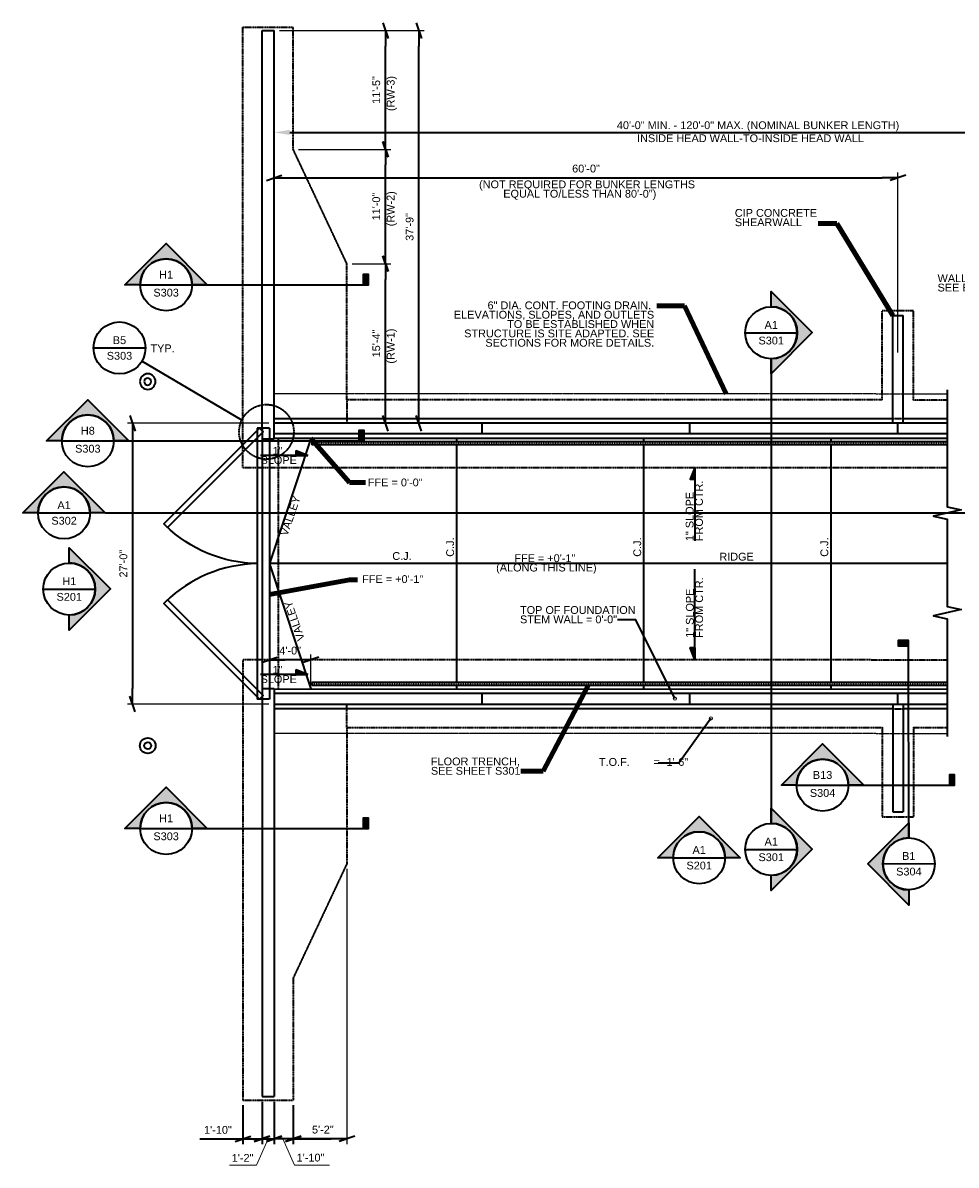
# Model space of a CAD drawing. Header units: inches. Extents: x -829 to 2226, y 10 to 4755.
# Tile 51 of 54: x -829 to 248, y 3437 to 4755. Entities that reach past the tile are written whole.
import ezdxf
from ezdxf.enums import TextEntityAlignment as Align

# ---------------------------------------------------------------- set-up
doc = ezdxf.new("R2010")
doc.units = ezdxf.units.IN
doc.header["$LTSCALE"] = 0.5
doc.header["$MEASUREMENT"] = 0
doc.linetypes.add('DGN Style 3', pattern=[0.621993, 0.444281, -0.177712])
doc.linetypes.add('DGN Style 7', pattern=[0.837506, 0.376878, -0.167501, 0.125626, -0.167501])
for name, color, linetype, lineweight in [('G-ANNO-DIM', 7, 'Continuous', 0), ('G-ANNO-DIMS', 7, 'Continuous', 35), ('G-ANNO-PATT', 7, 'Continuous', 18), ('G-ANNO-TEXT', 7, 'Continuous', 35), ('S-FNDN-FTNG', 7, 'Continuous', 35), ('S-FNDN-PEDS', 7, 'Continuous', 35), ('S-JNTS-CTLJ', 7, 'Continuous', 25), ('S-SLAB-EDGE', 7, 'Continuous', 35), ('S-WALL-LOAD', 7, 'Continuous', 35)]:
    doc.layers.add(name, color=color, linetype=linetype, lineweight=lineweight)
doc.styles.add('AEC 1 8_1 0 Scale', font='arial.ttf', dxfattribs={"height": 9})
doc.styles.add('Arial', font='arial.ttf')
doc.dimstyles.new("1 8 1'-0", dxfattribs={"dimtxt": 9, "dimasz": 18, "dimexe": 6, "dimexo": 6, "dimgap": 6, "dimtad": 1, "dimdec": 0, "dimzin": 11, "dimdsep": 46, "dimlunit": 3, "dimtxsty": 'AEC 1 8_1 0 Scale', "dimblk": '_Oblique_0.3', "dimcen": 0.09, "dimclrd": 256, "dimadec": 4, "dimazin": 3, "dimtfac": 1, "dimtdec": 0, "dimtofl": 0, "dimtmove": 0, "dimatfit": 3, "dimfxl": 1, "dimfrac": 2, "dimtolj": 1, "dimtzin": 11, "dimlwd": -1, "dimarcsym": 0})

# ---------------------------------------------------------------- blocks, each defined once
blk = doc.blocks.new('_Oblique_0.3')
at = {"color": 0, "linetype": 'ByBlock', "lineweight": -2}
for p, q in [((0, 0), (-1, 0)), ((0.5, 0.167), (-0.5, -0.167))]:
    blk.add_line(p, q, dxfattribs=at)
blk = doc.blocks.new('*D534')
at = {"layer": 'Defpoints', "color": 0, "transparency": 16777216}
for p in [(-539.3, 4292.6), (-702.7, 3968.6), (-539.3, 3968.6)]:
    blk.add_point(p, dxfattribs=at)
at = {"layer": 'G-ANNO-DIMS', "color": 0, "lineweight": -2, "transparency": 16777216}
for p, q in [((-545.3, 4292.6), (-708.7, 4292.6)), ((-545.3, 3968.6), (-708.7, 3968.6))]:
    blk.add_line(p, q, dxfattribs=at)
at = {"layer": 'G-ANNO-DIMS', "transparency": 16777216}
blk.add_line((-702.7, 4274.6), (-702.7, 3986.6), dxfattribs=at)
at = {"layer": 'G-ANNO-DIMS', "transparency": 16777216, "xscale": 18, "yscale": 18, "zscale": 18}
for p, rotation in [((-702.7, 4292.6), 90), ((-702.7, 3968.6), 270)]:
    blk.add_blockref('_Oblique_0.3', p, dxfattribs=dict(at, rotation=rotation))
at = {"layer": 'G-ANNO-DIMS', "color": 0, "transparency": 16777216, "insert": (-713.3, 4130.6), "char_height": 9, "attachment_point": 5, "rotation": 90, "style": 'AEC 1 8_1 0 Scale'}
blk.add_mtext('\\A1;27\'-0"', dxfattribs=at)
blk = doc.blocks.new('*D526')
at = {"layer": 'Defpoints', "color": 0, "transparency": 16777216}
for p in [(180.7, 4575.8), (-539.3, 4374.1), (180.7, 4368.1)]:
    blk.add_point(p, dxfattribs=at)
at = {"layer": 'G-ANNO-DIMS', "color": 0, "lineweight": -2, "transparency": 16777216}
for p, q in [((-539.3, 4380.1), (-539.3, 4581.8)), ((180.7, 4374.1), (180.7, 4581.8))]:
    blk.add_line(p, q, dxfattribs=at)
at = {"layer": 'G-ANNO-DIMS', "transparency": 16777216}
blk.add_line((-521.3, 4575.8), (162.7, 4575.8), dxfattribs=at)
at = {"layer": 'G-ANNO-DIMS', "transparency": 16777216, "xscale": 18, "yscale": 18, "zscale": 18, "rotation": 180}
blk.add_blockref('_Oblique_0.3', (-539.3, 4575.8), dxfattribs=at)
at = {"layer": 'G-ANNO-DIMS', "transparency": 16777216, "xscale": 18, "yscale": 18, "zscale": 18}
blk.add_blockref('_Oblique_0.3', (180.7, 4575.8), dxfattribs=at)
at = {"layer": 'G-ANNO-DIMS', "color": 0, "transparency": 16777216, "insert": (-179.3, 4586.4), "char_height": 9, "attachment_point": 5, "style": 'AEC 1 8_1 0 Scale'}
blk.add_mtext('\\A1;60\'-0"', dxfattribs=at)
blk = doc.blocks.new('*D535')
at = {"layer": 'Defpoints', "color": 0, "transparency": 16777216}
for p in [(-455.3, 4476.6), (-410.8, 4476.6), (-455.3, 4292.6)]:
    blk.add_point(p, dxfattribs=at)
at = {"layer": 'G-ANNO-DIMS', "color": 0, "lineweight": -2, "transparency": 16777216}
for p, q in [((-449.3, 4476.6), (-404.8, 4476.6)), ((-449.3, 4292.6), (-404.8, 4292.6))]:
    blk.add_line(p, q, dxfattribs=at)
at = {"layer": 'G-ANNO-DIMS', "transparency": 16777216}
blk.add_line((-410.8, 4310.6), (-410.8, 4458.6), dxfattribs=at)
at = {"layer": 'G-ANNO-DIMS', "transparency": 16777216, "xscale": 18, "yscale": 18, "zscale": 18}
for p, rotation in [((-410.8, 4476.6), 90), ((-410.8, 4292.6), 270)]:
    blk.add_blockref('_Oblique_0.3', p, dxfattribs=dict(at, rotation=rotation))
at = {"layer": 'G-ANNO-DIMS', "color": 0, "transparency": 16777216, "insert": (-421.4, 4384.6), "char_height": 9, "attachment_point": 5, "rotation": 90, "style": 'AEC 1 8_1 0 Scale'}
blk.add_mtext('\\A1;15\'-4"', dxfattribs=at)
blk = doc.blocks.new('*D536')
at = {"layer": 'Defpoints', "color": 0, "transparency": 16777216}
for p in [(-539.3, 4745.6), (-372.3, 4745.6), (-410.8, 4292.6)]:
    blk.add_point(p, dxfattribs=at)
at = {"layer": 'G-ANNO-DIMS', "color": 0, "lineweight": -2, "transparency": 16777216}
for p, q in [((-533.3, 4745.6), (-366.3, 4745.6)), ((-404.8, 4292.6), (-366.3, 4292.6))]:
    blk.add_line(p, q, dxfattribs=at)
at = {"layer": 'G-ANNO-DIMS', "transparency": 16777216}
blk.add_line((-372.3, 4310.6), (-372.3, 4727.6), dxfattribs=at)
at = {"layer": 'G-ANNO-DIMS', "transparency": 16777216, "xscale": 18, "yscale": 18, "zscale": 18}
for p, rotation in [((-372.3, 4745.6), 90), ((-372.3, 4292.6), 270)]:
    blk.add_blockref('_Oblique_0.3', p, dxfattribs=dict(at, rotation=rotation))
at = {"layer": 'G-ANNO-DIMS', "color": 0, "transparency": 16777216, "insert": (-382.9, 4519.1), "char_height": 9, "attachment_point": 5, "rotation": 90, "style": 'AEC 1 8_1 0 Scale'}
blk.add_mtext('\\A1;37\'-9"', dxfattribs=at)
blk = doc.blocks.new('*D537')
at = {"layer": 'Defpoints', "color": 0, "transparency": 16777216}
for p in [(-455.3, 3784.6), (-517.3, 3511.6), (-455.3, 3466.9)]:
    blk.add_point(p, dxfattribs=at)
at = {"layer": 'G-ANNO-DIMS', "color": 0, "lineweight": -2, "transparency": 16777216}
for p, q in [((-455.3, 3778.6), (-455.3, 3460.9)), ((-517.3, 3505.6), (-517.3, 3460.9))]:
    blk.add_line(p, q, dxfattribs=at)
at = {"layer": 'G-ANNO-DIMS', "transparency": 16777216}
blk.add_line((-499.3, 3466.9), (-473.3, 3466.9), dxfattribs=at)
at = {"layer": 'G-ANNO-DIMS', "transparency": 16777216, "xscale": 18, "yscale": 18, "zscale": 18, "rotation": 180}
blk.add_blockref('_Oblique_0.3', (-517.3, 3466.9), dxfattribs=at)
at = {"layer": 'G-ANNO-DIMS', "transparency": 16777216, "xscale": 18, "yscale": 18, "zscale": 18}
blk.add_blockref('_Oblique_0.3', (-455.3, 3466.9), dxfattribs=at)
at = {"layer": 'G-ANNO-DIMS', "color": 0, "transparency": 16777216, "insert": (-483.1, 3477.5), "char_height": 9, "attachment_point": 5, "style": 'AEC 1 8_1 0 Scale'}
blk.add_mtext('\\A1;5\'-2"', dxfattribs=at)
blk = doc.blocks.new('*D538')
at = {"layer": 'Defpoints', "color": 0, "transparency": 16777216}
for p in [(-544.8, 4019.6), (-544.8, 3986.5), (-496.8, 3986.1)]:
    blk.add_point(p, dxfattribs=at)
at = {"layer": 'G-ANNO-DIMS', "color": 0, "lineweight": -2, "transparency": 16777216}
for p, q in [((-544.8, 3992.5), (-544.8, 4025.6)), ((-496.8, 3992.1), (-496.8, 4025.6))]:
    blk.add_line(p, q, dxfattribs=at)
at = {"layer": 'G-ANNO-DIMS', "transparency": 16777216}
blk.add_line((-514.8, 4019.6), (-526.8, 4019.6), dxfattribs=at)
at = {"layer": 'G-ANNO-DIMS', "transparency": 16777216, "xscale": 18, "yscale": 18, "zscale": 18, "rotation": 180}
blk.add_blockref('_Oblique_0.3', (-544.8, 4019.6), dxfattribs=at)
at = {"layer": 'G-ANNO-DIMS', "transparency": 16777216, "xscale": 18, "yscale": 18, "zscale": 18}
blk.add_blockref('_Oblique_0.3', (-496.8, 4019.6), dxfattribs=at)
at = {"layer": 'G-ANNO-DIMS', "color": 0, "transparency": 16777216, "insert": (-520.8, 4030.2), "char_height": 9, "attachment_point": 5, "style": 'AEC 1 8_1 0 Scale'}
blk.add_mtext('\\A1;4\'-0"', dxfattribs=at)
blk = doc.blocks.new('*D539')
at = {"layer": 'Defpoints', "color": 0, "transparency": 16777216}
for p in [(-517.3, 4608.6), (-410.8, 4608.6), (-455.3, 4476.6)]:
    blk.add_point(p, dxfattribs=at)
at = {"layer": 'G-ANNO-DIMS', "color": 0, "lineweight": -2, "transparency": 16777216}
for p, q in [((-511.3, 4608.6), (-404.8, 4608.6)), ((-449.3, 4476.6), (-404.8, 4476.6))]:
    blk.add_line(p, q, dxfattribs=at)
at = {"layer": 'G-ANNO-DIMS', "transparency": 16777216}
blk.add_line((-410.8, 4494.6), (-410.8, 4590.6), dxfattribs=at)
at = {"layer": 'G-ANNO-DIMS', "transparency": 16777216, "xscale": 18, "yscale": 18, "zscale": 18}
for p, rotation in [((-410.8, 4608.6), 90), ((-410.8, 4476.6), 270)]:
    blk.add_blockref('_Oblique_0.3', p, dxfattribs=dict(at, rotation=rotation))
at = {"layer": 'G-ANNO-DIMS', "color": 0, "transparency": 16777216, "insert": (-421.4, 4542.6), "char_height": 9, "attachment_point": 5, "rotation": 90, "style": 'AEC 1 8_1 0 Scale'}
blk.add_mtext('\\A1;11\'-0"', dxfattribs=at)
blk = doc.blocks.new('*D540')
at = {"layer": 'Defpoints', "color": 0, "transparency": 16777216}
for p in [(-539.3, 4745.6), (-410.8, 4745.6), (-517.3, 4608.6)]:
    blk.add_point(p, dxfattribs=at)
at = {"layer": 'G-ANNO-DIMS', "color": 0, "lineweight": -2, "transparency": 16777216}
for p, q in [((-533.3, 4745.6), (-404.8, 4745.6)), ((-511.3, 4608.6), (-404.8, 4608.6))]:
    blk.add_line(p, q, dxfattribs=at)
at = {"layer": 'G-ANNO-DIMS', "transparency": 16777216}
blk.add_line((-410.8, 4626.6), (-410.8, 4727.6), dxfattribs=at)
at = {"layer": 'G-ANNO-DIMS', "transparency": 16777216, "xscale": 18, "yscale": 18, "zscale": 18}
for p, rotation in [((-410.8, 4745.6), 90), ((-410.8, 4608.6), 270)]:
    blk.add_blockref('_Oblique_0.3', p, dxfattribs=dict(at, rotation=rotation))
at = {"layer": 'G-ANNO-DIMS', "color": 0, "transparency": 16777216, "insert": (-421.4, 4677.1), "char_height": 9, "attachment_point": 5, "rotation": 90, "style": 'AEC 1 8_1 0 Scale'}
blk.add_mtext('\\A1;11\'-5"', dxfattribs=at)
blk = doc.blocks.new('014000-007 Indicator - Section_Elevation - Arrow')
blk.add_hatch(color=256).paths.add_polyline_path([(-0.026, 0), (-0.0412, 0), (0, 0.0412), (0.0412, 0), (0.026, 0, 1)])
for p, q in [((0, 0.0412), (-0.0412, 0)), ((0.0412, 0), (0, 0.0412))]:
    blk.add_line(p, q)
at = {"flags": 128}
blk.add_lwpolyline([(-0.026, 0), (-0.0412, 0), (0, 0.0412), (0.0412, 0), (0.026, 0, 1), (-0.026, 0)], format="xyb", close=True, dxfattribs=at)
blk.add_lwpolyline([(-0.026, 0.0013), (-0.026, 0.0013)], dxfattribs=at)
blk = doc.blocks.new('*U562')
h = blk.add_hatch(color=256)
edge = h.paths.add_edge_path()
edge.add_line((-0.312, 0), (-0.495, 0))
edge.add_line((-0.495, 0), (0, 0.495))
edge.add_line((0, 0.495), (0.495, 0))
edge.add_line((0.495, 0), (0.312, 0))
edge.add_arc((0, 0), 0.312, 0, 180)
blk.add_hatch(color=256).paths.add_polyline_path([(2.37, 0), (2.432, 0), (2.432, 0.125), (2.37, 0.125)])
for p, q in [((0, 0.495), (-0.495, 0)), ((0.495, 0), (0, 0.495)), ((-0.312, 0), (0.312, 0))]:
    blk.add_line(p, q)
at = {"linetype": 'Continuous', "lineweight": 35}
blk.add_line((0.312, 0), (2.432, 0), dxfattribs=at)
at = {"flags": 128}
blk.add_lwpolyline([(-0.312, 0), (-0.495, 0), (0, 0.495), (0.495, 0), (0.312, 0, 1), (-0.312, 0)], format="xyb", close=True, dxfattribs=at)
blk.add_lwpolyline([(-0.312, 0.016), (-0.312, 0.016)], dxfattribs=at)
blk.add_lwpolyline([(-0.312, 0.016), (-0.312, 0.016)], dxfattribs=at)
blk.add_lwpolyline([(2.37, 0), (2.432, 0), (2.432, 0.125), (2.37, 0.125), (2.37, 0)], close=True, dxfattribs=at)
blk.add_circle((0, 0), 0.312)
at = {"linetype": 'Continuous', "lineweight": 35, "style": 'Arial'}
blk.add_attdef('X#', text='', height=0.0938, dxfattribs=at).set_placement((0, 0.047), align=Align.BOTTOM_CENTER)
blk.add_attdef('X-###', text='', height=0.0938, dxfattribs=at).set_placement((0, -0.047), align=Align.TOP_CENTER)
blk = doc.blocks.new('*U563')
h = blk.add_hatch(color=256)
edge = h.paths.add_edge_path()
edge.add_line((-0.312, 0), (-0.495, 0))
edge.add_line((-0.495, 0), (0, 0.495))
edge.add_line((0, 0.495), (0.495, 0))
edge.add_line((0.495, 0), (0.312, 0))
edge.add_arc((0, 0), 0.312, 0, 180)
blk.add_hatch(color=256).paths.add_polyline_path([(1.526, 0), (1.588, 0), (1.588, 0.125), (1.526, 0.125)])
for p, q in [((0, 0.495), (-0.495, 0)), ((0.495, 0), (0, 0.495)), ((-0.312, 0), (0.312, 0))]:
    blk.add_line(p, q)
at = {"linetype": 'Continuous', "lineweight": 35}
blk.add_line((0.312, 0), (1.588, 0), dxfattribs=at)
at = {"flags": 128}
blk.add_lwpolyline([(-0.312, 0), (-0.495, 0), (0, 0.495), (0.495, 0), (0.312, 0, 1), (-0.312, 0)], format="xyb", close=True, dxfattribs=at)
blk.add_lwpolyline([(-0.312, 0.016), (-0.312, 0.016)], dxfattribs=at)
blk.add_lwpolyline([(-0.312, 0.016), (-0.312, 0.016)], dxfattribs=at)
blk.add_lwpolyline([(1.526, 0), (1.588, 0), (1.588, 0.125), (1.526, 0.125), (1.526, 0)], close=True, dxfattribs=at)
blk.add_circle((0, 0), 0.312)
at = {"linetype": 'Continuous', "lineweight": 35, "style": 'Arial'}
blk.add_attdef('X#', text='', height=0.0938, dxfattribs=at).set_placement((0, 0.047), align=Align.BOTTOM_CENTER)
blk.add_attdef('X-###', text='', height=0.0938, dxfattribs=at).set_placement((0, -0.047), align=Align.TOP_CENTER)
blk = doc.blocks.new('*U564')
h = blk.add_hatch(color=256)
edge = h.paths.add_edge_path()
edge.add_line((-0.312, 0), (-0.495, 0))
edge.add_line((-0.495, 0), (0, 0.495))
edge.add_line((0, 0.495), (0.495, 0))
edge.add_line((0.495, 0), (0.312, 0))
edge.add_arc((0, 0), 0.312, 0, 180)
blk.add_hatch(color=256).paths.add_polyline_path([(3.259, 0), (3.321, 0), (3.321, 0.125), (3.259, 0.125)])
for p, q in [((0, 0.495), (-0.495, 0)), ((0.495, 0), (0, 0.495)), ((-0.312, 0), (0.312, 0))]:
    blk.add_line(p, q)
at = {"linetype": 'Continuous', "lineweight": 35}
blk.add_line((0.312, 0), (3.321, 0), dxfattribs=at)
at = {"flags": 128}
blk.add_lwpolyline([(-0.312, 0), (-0.495, 0), (0, 0.495), (0.495, 0), (0.312, 0, 1), (-0.312, 0)], format="xyb", close=True, dxfattribs=at)
blk.add_lwpolyline([(-0.312, 0.016), (-0.312, 0.016)], dxfattribs=at)
blk.add_lwpolyline([(-0.312, 0.016), (-0.312, 0.016)], dxfattribs=at)
blk.add_lwpolyline([(3.259, 0), (3.321, 0), (3.321, 0.125), (3.259, 0.125), (3.259, 0)], close=True, dxfattribs=at)
blk.add_circle((0, 0), 0.312)
at = {"linetype": 'Continuous', "lineweight": 35, "style": 'Arial'}
blk.add_attdef('X#', text='', height=0.0938, dxfattribs=at).set_placement((0, 0.047), align=Align.BOTTOM_CENTER)
blk.add_attdef('X-###', text='', height=0.0938, dxfattribs=at).set_placement((0, -0.047), align=Align.TOP_CENTER)
blk = doc.blocks.new('014000-008 Indicator - Section_Elevation - Bar')
blk.add_hatch(color=256).paths.add_polyline_path([(-0.0026, 0), (-0.0026, 0.0104), (0.0026, 0.0104), (0.0026, 0)])
at = {"flags": 128}
blk.add_lwpolyline([(-0.0026, 0), (0.0026, 0), (0.0026, 0.0104), (-0.0026, 0.0104), (-0.0026, 0)], close=True, dxfattribs=at)

msp = doc.modelspace()

# ---------------------------------------------------------------- hatches: boundary and pattern name
at = {"layer": 'G-ANNO-PATT'}
h = msp.add_hatch(dxfattribs=at)
h.set_pattern_fill('HATCH', color=5, style=0, pattern_type=2)
h.set_pattern_definition([(90, (217.4515, 4268.8382), (-2, 1e-16), [])])
h.paths.add_polyline_path([(-495.79895, 4267.59586), (237.7295, 4267.59586), (237.7295, 4271.09586), (-495.79895, 4271.09586)])
h = msp.add_hatch(dxfattribs=at)
h.set_pattern_fill('HATCH', color=5, style=0, pattern_type=2)
h.set_pattern_definition([(90, (217.4515, 3991.3382), (-2, 1e-16), [])])
h.paths.add_polyline_path([(-495.79895, 3990.09586), (237.7295, 3990.09586), (237.7295, 3993.59586), (-495.79895, 3993.59586)])
at = {"layer": 'G-ANNO-PATT', "linetype": 'Continuous', "lineweight": 0}
h = msp.add_hatch(color=5, dxfattribs=at)
h.dxf.hatch_style = 1
h.paths.add_polyline_path([(-74.81067, 3974.89435, 1), (-78.56519, 3974.89435, 1)])
h.paths.add_polyline_path([(-37.0395, 3951.98493, 1), (-33.28498, 3951.98493, 1)])
at = {"layer": 'G-ANNO-TEXT'}
h = msp.add_hatch(dxfattribs=at)
h.set_pattern_fill('HATCH', color=5, angle=-90, style=0, pattern_type=2)
h.set_pattern_definition([(45, (-507.00051, 4256.220414), (-0.04175826, 0.04175826), [])])
h.paths.add_polyline_path([(-500.50087, 4255.52355), (-514.00087, 4260.65512), (-514.00087, 4255.52355)])
h = msp.add_hatch(dxfattribs=at)
h.set_pattern_fill('HATCH', color=5, style=0, pattern_type=2)
h.set_pattern_definition([(135, (-54.562726, 4234.97157), (-0.04175826, -0.04175826), [])])
h.paths.add_polyline_path([(-53.86586, 4241.47121), (-58.99743, 4227.97121), (-53.86586, 4227.97121)])
at = {"layer": 'G-ANNO-TEXT', "extrusion": (0, 0, -1)}
h = msp.add_hatch(dxfattribs=at)
h.set_pattern_fill('HATCH', color=5, style=0, pattern_type=2)
h.set_pattern_definition([(315, (54.559126, 4012.79239), (0.04175826, 0.04175826), [])])
h.paths.add_polyline_path([(53.86226, 4019.7928), (58.99383, 4033.2928), (53.86226, 4033.2928)])
at = {"layer": 'G-ANNO-TEXT'}
h = msp.add_hatch(dxfattribs=at)
h.set_pattern_fill('HATCH', color=5, angle=-90, style=0, pattern_type=2)
h.set_pattern_definition([(45, (-507.00051, 4003.49361), (-0.04175826, 0.04175826), [])])
h.paths.add_polyline_path([(-500.50087, 4002.79674), (-514.00087, 4007.92831), (-514.00087, 4002.79674)])

# ---------------------------------------------------------------- linework, layer by layer
at = {"flags": 128}
for points in [[(35.97231, 4427.023), (35.97231, 4427.023)], [(-811.80233, 4190.63223), (-811.80233, 4190.63223)], [(-774.31094, 4131.30372), (-774.31094, 4131.30372)], [(35.97231, 3830.86082), (35.97231, 3830.86082)], [(191.88244, 3754.25153), (191.88244, 3754.25153)]]:
    msp.add_lwpolyline(points, dxfattribs=at)
at = {"layer": 'G-ANNO-DIM', "flags": 128}
for points in [[(-546.29895, 3466.91542), (-559.62313, 3436.55597), (-591.00934, 3436.55597)], [(-529.25641, 3466.91542), (-515.93222, 3436.55597), (-475.23883, 3436.55597)]]:
    msp.add_lwpolyline(points, dxfattribs=at)
at = {"layer": 'G-ANNO-DIM', "color": 7, "linetype": 'Continuous', "lineweight": 0}
for centre in [(-76.68793, 3974.89435), (-35.16224, 3951.98493)]:
    msp.add_circle(centre, 1.87726, dxfattribs=at)
at = {"layer": 'G-ANNO-DIMS', "color": 7, "linetype": 'Continuous', "lineweight": 0}
msp.add_line((-539.29895, 4572.44103), (-539.29895, 4634.14132), dxfattribs=at)
at = {"layer": 'G-ANNO-DIMS', "linetype": 'Continuous'}
msp.add_line((-521.29895, 4628.14132), (542.43583, 4628.14132), dxfattribs=at)
at = {"layer": 'G-ANNO-DIMS'}
for p, q in [((-544.79895, 4007.76439), (-544.79895, 3994.33186)), ((-553.29895, 3509.59586), (-553.29895, 3460.91542)), ((-539.29895, 3509.59586), (-539.29895, 3460.91542)), ((-575.29895, 3505.59586), (-575.29895, 3460.91542)), ((-517.29895, 3505.59586), (-517.29895, 3460.91542)), ((-625.12283, 3466.91542), (-575.29895, 3466.91542)), ((-584.29895, 3463.91542), (-566.29895, 3469.91542)), ((-575.29895, 3466.91542), (-553.29895, 3466.91542)), ((-544.29895, 3469.91542), (-562.29895, 3463.91542)), ((-562.29895, 3463.91542), (-544.29895, 3469.91542)), ((-560.94924, 3466.91542), (-553.29895, 3466.91542)), ((-553.29895, 3466.91542), (-539.29895, 3466.91542)), ((-530.29895, 3469.91542), (-548.29895, 3463.91542)), ((-548.29895, 3463.91542), (-530.29895, 3469.91542)), ((-517.29895, 3466.91542), (-539.29895, 3466.91542)), ((-508.29895, 3469.91542), (-526.29895, 3463.91542)), ((-467.75789, 3466.91542), (-517.29895, 3466.91542))]:
    msp.add_line(p, q, dxfattribs=at)
at = {"layer": 'G-ANNO-DIMS', "linetype": 'Continuous', "lineweight": 0}
msp.add_solid([(-521.29895, 4631.14132), (-521.29895, 4625.14132), (-539.29895, 4628.14132)], dxfattribs=at)
at = {"layer": 'G-ANNO-PATT'}
for points in [[(-495.79895, 4271.09586), (237.7295, 4271.09586), (237.7295, 4267.59586), (-495.79895, 4267.59586)], [(-495.79895, 4267.59586), (237.7295, 4267.59586), (237.7295, 4271.09586), (-495.79895, 4271.09586)], [(-495.79895, 3990.09586), (237.7295, 3990.09586), (237.7295, 3993.59586), (-495.79895, 3993.59586)]]:
    msp.add_3dface(points, dxfattribs=at)
at = {"layer": 'G-ANNO-TEXT'}
for p, q in [((4.47232, 4397.02328), (64.4722, 4397.02328)), ((-747.85709, 4379.68592), (-687.85721, 4379.68592)), ((-576.72624, 4296.00197), (-692.03146, 4364.16847)), ((34.47206, 4367.13262), (34.47206, 3830.97032)), ((-299.29895, 4280.59586), (-299.29895, 4292.59586)), ((-59.29895, 4280.59586), (-59.29895, 4292.59586)), ((180.70105, 4280.59586), (180.70105, 4292.59586)), ((-495.79895, 4271.09586), (-495.79895, 4267.59586)), ((237.7295, 4271.09586), (-495.79895, 4271.09586)), ((-328.79895, 4275.04321), (-328.79895, 4271.09586)), ((-112.79895, 4275.04321), (-112.79895, 4271.09586)), ((103.20105, 4275.04321), (103.20105, 4271.09586)), ((237.7295, 4267.59586), (-495.79895, 4267.59586)), ((-328.79895, 4267.59586), (-328.79895, 3993.59586)), ((-112.79895, 4267.59586), (-112.79895, 3993.59586)), ((103.20105, 4267.59586), (103.20105, 3993.59586)), ((-500.50087, 4255.52355, 7.03937), (-555.00598, 4255.52355, 7.03937)), ((-53.84204, 4241.4712), (-53.86226, 4156.89034)), ((-811.80255, 4189.13218), (-751.80267, 4189.13218)), ((-734.41697, 4189.13198), (747.27071, 4189.13198)), ((237.7295, 4130.71835), (-544.75975, 4130.71835)), ((-53.86226, 4019.7928), (-53.86226, 4124.23777)), ((-805.81094, 4101.304), (-745.81106, 4101.304)), ((193.27361, 3814.14454), (192.86987, 4035.82282)), ((-500.50087, 4002.79674, 7.03937), (-555.00598, 4002.79674, 7.03937)), ((-495.79895, 3990.09586), (-495.79895, 3993.59586)), ((237.7295, 3993.59586), (-495.79895, 3993.59586)), ((237.7295, 3990.09586), (-495.79895, 3990.09586)), ((-328.79895, 3990.09586), (-328.79895, 3986.04321)), ((-299.29895, 3968.59586), (-299.29895, 3980.59586)), ((-112.79895, 3990.09586), (-112.79895, 3986.04321)), ((-59.29895, 3968.59586), (-59.29895, 3980.59586)), ((103.20105, 3990.09586), (103.20105, 3986.04321)), ((180.70105, 3968.59586), (180.70105, 3980.59586)), ((4.47232, 3800.86111), (64.4722, 3800.86111)), ((-78.68716, 3791.26373), (-18.68728, 3791.26373)), ((163.32836, 3784.09002), (223.32665, 3784.52712))]:
    msp.add_line(p, q, dxfattribs=at)
at = {"layer": 'G-ANNO-TEXT', "linetype": 'DGN Style 3'}
for p, q in [((-455.29895, 4319.59586), (-455.29895, 4292.59586)), ((-455.29895, 3941.59586), (-455.29895, 3968.59586))]:
    msp.add_line(p, q, dxfattribs=at)
at = {"layer": 'G-ANNO-TEXT', "flags": 128}
for points in [[(237.7295, 4331.30823), (237.7295, 4216.75042), (237.7295, 4196.29982), (253.72642, 4192.66415), (221.73258, 4185.39283), (237.7295, 4181.75717), (237.7295, 4108.99703)], [(-556.05395, 4287.09586), (-666.71616, 4176.43365), (-662.47352, 4172.19101), (-551.81131, 4282.85322), (-556.05395, 4287.09586)], [(237.7295, 4108.99703), (237.7295, 4101.72571), (237.7295, 4081.2751), (253.72642, 4077.63944), (221.73258, 4070.36811), (237.7295, 4066.73245), (237.7295, 3931.01283)], [(-556.05395, 3974.09586), (-666.71616, 4084.75808), (-662.47352, 4089.00072), (-551.81131, 3978.33851), (-556.05395, 3974.09586)], [(-76.68793, 3974.89435), (-121.76497, 4065.64626), (-142.78927, 4065.64626)], [(-53.86226, 4033.2928), (-58.99383, 4033.2928), (-53.86226, 4019.7928)], [(-35.16224, 3951.98493), (-72.26146, 3900.39654), (-95.86422, 3900.39654)]]:
    msp.add_lwpolyline(points, dxfattribs=at)
msp.add_lwpolyline([(-496.79895, 4275.08523), (-544.75975, 4130.71835, 0.1591879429), (-544.75828, 4130.47386), (-496.79895, 3986.09586)], format="xyb", dxfattribs=at)
at = {"layer": 'G-ANNO-TEXT', "elevation": 7.03937, "flags": 128}
for points in [[(-514.00087, 4255.52355), (-514.00087, 4260.65512), (-500.50087, 4255.52355)], [(-514.00087, 4002.79674), (-514.00087, 4007.92831), (-500.50087, 4002.79674)]]:
    msp.add_lwpolyline(points, dxfattribs=at)
at = {"layer": 'G-ANNO-TEXT'}
for centre, radius in [((34.47226, 4397.02328), 29.99994), ((-717.8561, 4379.43556), 29.99994), ((-781.80261, 4189.13218), 29.99994), ((-775.811, 4101.304), 29.99994), ((-685.19895, 3920.56586, -7.03937), 9), ((-685.19895, 3920.56586, -7.03937), 4), ((34.47226, 3800.86111), 29.99994), ((-48.68722, 3791.26373), 29.99994), ((193.32785, 3784.25393), 29.99994)]:
    msp.add_circle(centre, radius, dxfattribs=at)
at = {"layer": 'G-ANNO-TEXT', "extrusion": (0, 0, -1)}
for radius in [9, 4]:
    msp.add_circle((685.19895, 4340.62586, 7.03937), radius, dxfattribs=at)
at = {"layer": 'G-ANNO-TEXT', "linetype": 'DGN Style 3'}
msp.add_circle((-548.17045, 4282.64981), 31.52322, dxfattribs=at)
at = {"layer": 'G-ANNO-TEXT', "extrusion": (0, 0, -1)}
msp.add_arc((556.05395, 4287.09586), 156.52407, 271.00486127, 313.99513873, dxfattribs=at)
at = {"layer": 'G-ANNO-TEXT'}
msp.add_arc((-556.05395, 3974.09586), 156.52407, 91.00486127, 133.99513873, dxfattribs=at)
for points in [[(-500.50087, 4255.52355, 7.03937), (-514.00087, 4260.65512, 7.03937), (-514.00087, 4255.52355, 7.03937)], [(-500.50087, 4255.52355, 7.03937), (-514.00087, 4260.65512, 7.03937), (-514.00087, 4255.52355, 7.03937)], [(-53.86226, 4241.47121), (-58.99383, 4227.97121), (-53.86226, 4227.97121)], [(-53.86226, 4019.7928), (-58.99383, 4033.2928), (-53.86226, 4033.2928)], [(-500.50087, 4002.79674, 7.03937), (-514.00087, 4007.92831, 7.03937), (-514.00087, 4002.79674, 7.03937)], [(-500.50087, 4002.79674, 7.03937), (-514.00087, 4007.92831, 7.03937), (-514.00087, 4002.79674, 7.03937)]]:
    msp.add_3dface(points, dxfattribs=at)
at = {"layer": 'S-FNDN-FTNG', "linetype": 'DGN Style 3'}
for p, q in [((-575.29895, 4241.59586), (-575.29895, 4749.59586)), ((-575.29895, 4749.59586), (-517.29895, 4749.59586)), ((-517.29895, 4608.59586), (-517.29895, 4749.59586)), ((-455.29895, 4476.59586), (-517.29895, 4608.59586)), ((-455.29895, 4319.59586), (-455.29895, 4476.59586)), ((162.70105, 4319.42717), (162.70105, 4422.78336)), ((162.70105, 4422.78336), (198.70105, 4422.78336)), ((198.70105, 4319.41707), (198.70105, 4422.78336)), ((174.70105, 4297.92139), (186.70105, 4297.91839)), ((-534.79895, 4275.09586), (-534.79895, 3986.09586)), ((-575.29895, 4019.59586), (-575.29895, 3511.59586)), ((174.70105, 3962.92139), (186.70105, 3962.91839)), ((-455.29895, 3941.59586), (-455.29895, 3784.59586)), ((162.70105, 3941.76456), (162.70105, 3838.40836)), ((198.70105, 3941.77466), (198.70105, 3838.40836)), ((162.70105, 3838.40836), (198.70105, 3838.40836)), ((-455.29895, 3784.59586), (-517.29895, 3652.59586)), ((-517.29895, 3652.59586), (-517.29895, 3511.59586)), ((-575.29895, 3511.59586), (-517.29895, 3511.59586))]:
    msp.add_line(p, q, dxfattribs=at)
at = {"layer": 'S-FNDN-FTNG', "linetype": 'DGN Style 3', "flags": 128}
for points in [[(162.70105, 4319.42717), (-455.29895, 4319.59586)], [(237.74019, 4319.4015), (198.70105, 4319.41707)], [(-575.29895, 4241.59586), (237.74019, 4241.4015)], [(237.74019, 4019.4015), (-575.29895, 4019.59586)], [(-455.29895, 3941.59586), (162.70105, 3941.42717)], [(198.70105, 3941.41707), (237.74019, 3941.4015)]]:
    msp.add_lwpolyline(points, dxfattribs=at)
at = {"layer": 'S-FNDN-PEDS', "flags": 128}
for points in [[(-539.29895, 4298.09586), (174.70105, 4297.92139)], [(186.70105, 4297.91839), (237.74019, 4297.9015)], [(237.74019, 4274.9015), (-539.29895, 4275.09586)], [(-539.29895, 3986.09586), (237.74019, 3985.9015)], [(174.70105, 3962.92139), (-539.29895, 3963.09586)], [(237.74019, 3962.9015), (186.70105, 3962.91839)]]:
    msp.add_lwpolyline(points, dxfattribs=at)
at = {"layer": 'S-JNTS-CTLJ', "linetype": 'DGN Style 7', "flags": 128}
for points in [[(155.19436, 4326.42627), (-539.29895, 4326.59586)], [(155.19436, 4326.42627), (237.7295, 4326.50211)], [(155.19436, 3934.42627), (-539.29895, 3934.59586)], [(155.19436, 3934.42627), (237.7295, 3934.68962)]]:
    msp.add_lwpolyline(points, dxfattribs=at)
at = {"layer": 'S-SLAB-EDGE'}
for p, q in [((-558.79895, 4287.09586), (-558.79895, 3974.09586)), ((-544.79895, 4287.09586), (-558.79895, 4287.09586)), ((-553.29895, 4287.09586), (-553.29895, 3974.09586)), ((-544.79895, 4287.09586), (-544.79895, 3974.09586)), ((-544.79895, 3974.09586), (-558.79895, 3974.09586))]:
    msp.add_line(p, q, dxfattribs=at)
at = {"layer": 'S-WALL-LOAD'}
for p, q in [((-553.29895, 4287.09586), (-553.29895, 4745.59586)), ((-553.29895, 4745.59586), (-539.29895, 4745.59586)), ((-539.29895, 4274.65586), (-539.29895, 4745.59586)), ((174.70105, 4292.59586), (174.70105, 4416.78336)), ((174.70105, 4416.78336), (186.70105, 4416.78336)), ((186.70105, 4292.59586), (186.70105, 4416.78336)), ((-553.29895, 4274.65586), (-539.29895, 4274.65586)), ((-539.29895, 4280.59586), (237.7295, 4280.59586)), ((-553.29895, 3986.53586), (-553.29895, 3515.59586)), ((-553.29895, 3986.53586), (-539.29895, 3986.53586)), ((-539.29895, 3986.53586), (-539.29895, 3515.59586)), ((237.7295, 3980.59586), (-539.29895, 3980.59586)), ((174.70105, 3968.59586), (174.70105, 3844.40836)), ((186.70105, 3968.59586), (186.70105, 3844.40836)), ((174.70105, 3844.40836), (186.70105, 3844.40836)), ((-553.29895, 3515.59586), (-539.29895, 3515.59586))]:
    msp.add_line(p, q, dxfattribs=at)
at = {"layer": 'S-WALL-LOAD', "flags": 128}
for points in [[(237.7295, 4292.59586), (-539.29895, 4292.59586)], [(-539.29895, 3968.59586), (237.7295, 3968.59586)]]:
    msp.add_lwpolyline(points, dxfattribs=at)

# ---------------------------------------------------------------- block references
at = {"layer": 'G-ANNO-TEXT', "xscale": 96, "yscale": 96, "zscale": 96}
for name, p, values in [('*U562', (-664.00524, 4452.32126), {'X-###': 'S303', 'X#': 'H1'}), ('*U564', (-754.38742, 4272.25376), {'X-###': 'S303', 'X#': 'H8'}), ('*U563', (93.76166, 3875.03352), {'X-###': 'S304', 'X#': 'B13'}), ('*U562', (-664.00524, 3825.02397), {'X-###': 'S303', 'X#': 'H1'})]:
    msp.add_blockref(name, p, dxfattribs=at).add_auto_attribs(values)
at = {"layer": 'G-ANNO-TEXT', "xscale": 1152, "yscale": 1152, "zscale": 1152}
for name, p, rotation in [('014000-007 Indicator - Section_Elevation - Arrow', (34.47206, 4397.13256), 270), ('014000-007 Indicator - Section_Elevation - Arrow', (-775.8112, 4101.41328), 270), ('014000-008 Indicator - Section_Elevation - Bar', (193.07331, 4038.82319), 90.10435182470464), ('014000-007 Indicator - Section_Elevation - Arrow', (34.47206, 3800.97038), 270), ('014000-007 Indicator - Section_Elevation - Arrow', (193.32825, 3784.14465), 90.10435182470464)]:
    msp.add_blockref(name, p, dxfattribs=dict(at, rotation=rotation))
for p in [(-781.91189, 4189.13198), (-48.7965, 3791.26353)]:
    msp.add_blockref('014000-007 Indicator - Section_Elevation - Arrow', p, dxfattribs=at)

# ---------------------------------------------------------------- texts
at = {"style": 'Arial'}
msp.add_text('S304', height=8.999982, rotation=0.4174073, dxfattribs=at).set_placement((193.36029, 3779.8087), align=Align.TOP_CENTER)
at = {"layer": 'G-ANNO-DIM', "color": 7, "linetype": 'Continuous', "style": 'AEC 1 8_1 0 Scale'}
for s, p in [('1\'-10"', (-604.16856, 3477.26773)), ('1\'-2"', (-575.72098, 3444.95128)), ('1\'-10"', (-497.35938, 3445.25454))]:
    msp.add_text(s, height=9, dxfattribs=at).set_placement(p, align=Align.MIDDLE_CENTER)
at = {"layer": 'G-ANNO-DIM', "color": 7, "linetype": 'Continuous', "char_height": 9, "line_spacing_factor": 0.72, "style": 'AEC 1 8_1 0 Scale'}
for s, insert, attachment_point, rotation in [('(RW-3)', (-403.43404, 4652.80128), 4, 90), ('(RW-2)', (-403.43404, 4519.83848), 4, 90), ('(RW-1)', (-403.43404, 4361.36253), 4, 90), ('1" SLOPE\\PFROM CTR.', (-64.17269, 4156.58543), 1, 90), ('VALLEY', (-532.60824, 4164.8389), 1, 70.95300442), ('C.J.', (-340.6601, 4138.5116), 1, 90), ('C.J.', (-124.6601, 4138.5116), 1, 90), ('C.J.', (91.3399, 4138.5116), 1, 90), ('1" SLOPE\\PFROM CTR.', (-64.00104, 4044.98807), 1, 90), ('VALLEY', (-512.30568, 4040.5573), 1, 109.04699558)]:
    msp.add_mtext(s, dxfattribs=dict(at, insert=insert, attachment_point=attachment_point, rotation=rotation))
at = {"layer": 'G-ANNO-DIM', "color": 7, "linetype": 'Continuous', "lineweight": 0, "insert": (10.56844, 4628.91943), "char_height": 9, "attachment_point": 5, "style": 'AEC 1 8_1 0 Scale'}
msp.add_mtext('\\A1;     40\'-0" MIN. - 120\'-0" MAX. (NOMINAL BUNKER LENGTH)\\PINSIDE HEAD WALL-TO-INSIDE HEAD WALL', dxfattribs=at)
at = {"layer": 'G-ANNO-DIM', "color": 7, "linetype": 'Continuous', "char_height": 9, "line_spacing_factor": 0.72, "style": 'AEC 1 8_1 0 Scale'}
for s, insert, attachment_point in [('(NOT REQUIRED FOR BUNKER LENGTHS \\P        EQUAL TO/LESS THAN 80\'-0")', (-302.7684, 4561.49658), 4), ('CIP CONCRETE\\PSHEARWALL', (-7.53536, 4539.81556), 1), ('WALL JOINT, TYP.\\PSEE ELEVATIONS', (226.51043, 4464.4287), 1), ('TYP.', (-682.10643, 4383.60741), 1), ('    1" \\PSLOPE', (-555.00598, 4265.37139, 7.03937), 1), ('FFE = 0\'-0"', (-431.0638, 4228.82214), 1), ('C.J.', (-402.90938, 4143.92013), 1), ('      FFE = +0\'-1"\\P(ALONG THIS LINE)', (-283.04074, 4141.38674), 1), ('RIDGE', (-25.39365, 4143.13747), 1), ('FFE = +0\'-1"', (-437.64399, 4117.28278), 1), ('TOP OF FOUNDATION\\PSTEM WALL = 0\'-0"', (-255.48097, 4081.6066), 1), ('    1" \\PSLOPE', (-555.00598, 4012.64458, 7.03937), 1), ('\\pxi-3,l4,t4;T.O.F.^I= -1\'-6"', (-173.39391, 3906.29078), 1)]:
    msp.add_mtext(s, dxfattribs=dict(at, insert=insert, attachment_point=attachment_point))
for s, insert, width, attachment_point in [('6" DIA. CONT. FOOTING DRAIN.  ELEVATIONS, SLOPES, AND OUTLETS TO BE ESTABLISHED WHEN STRUCTURE IS SITE ADAPTED. SEE SECTIONS FOR MORE DETAILS.', (-100.60585, 4433.14711), 232.1298757, 3), ('FLOOR TRENCH, SEE SHEET S301', (-358.34528, 3906.85918), 105.1564496, 1)]:
    msp.add_mtext(s, dxfattribs=dict(at, insert=insert, width=width, attachment_point=attachment_point))
at = {"layer": 'G-ANNO-TEXT', "style": 'Arial'}
for s, p in [('A1', (34.47226, 4401.52327)), ('B5', (-717.8561, 4383.93555)), ('A1', (-781.80261, 4193.63217)), ('H1', (-775.811, 4105.80399)), ('A1', (34.47226, 3805.3611)), ('A1', (-48.68722, 3795.76372))]:
    msp.add_text(s, height=8.999982, dxfattribs=at).set_placement(p, align=Align.CENTER)
for s, p in [('S301', (34.47226, 4392.52329)), ('S303', (-717.8561, 4374.93557)), ('S302', (-781.80261, 4184.63219)), ('S201', (-775.811, 4096.80401)), ('S301', (34.47226, 3796.36111)), ('S201', (-48.68722, 3786.76374))]:
    msp.add_text(s, height=8.999982, dxfattribs=at).set_placement(p, align=Align.TOP_CENTER)
msp.add_text('B1', height=8.999982, rotation=0.4174073, dxfattribs=at).set_placement((193.29472, 3788.80844), align=Align.CENTER)

# ---------------------------------------------------------------- dimensions: what is measured, and where the dimension line sits
at = {"layer": 'G-ANNO-DIMS'}
for base, p1, p2, angle, picture, middle in [((-372.30118, 4745.59586), (-410.78975, 4292.59586), (-539.29895, 4745.59586), 90, '*D536', (-382.89941, 4519.09586)), ((-410.78975, 4745.59586), (-517.29895, 4608.59586), (-539.29895, 4745.59586), 90, '*D540', (-421.3849, 4677.09586)), ((-410.78975, 4608.59586), (-455.29895, 4476.59586), (-517.29895, 4608.59586), 90, '*D539', (-421.3849, 4542.59586)), ((-410.78975, 4476.59586), (-455.29895, 4292.59586), (-455.29895, 4476.59586), 90, '*D535', (-421.3849, 4384.59586)), ((-702.72745, 3968.59586), (-539.29895, 4292.59586), (-539.29895, 3968.59586), 270, '*D534', (-713.32261, 4130.59586))]:
    dim = msp.add_linear_dim(base=base, p1=p1, p2=p2, angle=angle, dimstyle="1 8 1'-0", dxfattribs=at)
    dim.commit()
    dim.dimension.update_dxf_attribs({"geometry": picture, "text_midpoint": middle})
dim = msp.add_linear_dim(base=(180.70105, 4575.80438), p1=(-539.29895, 4374.11926), p2=(180.70105, 4368.11926), dimstyle="1 8 1'-0", dxfattribs=at)
dim.commit()
dim.dimension.update_dxf_attribs({"geometry": '*D526', "text_midpoint": (-179.29895, 4586.39953)})
dim = msp.add_linear_dim(base=(-544.79895, 4019.58284), p1=(-496.79895, 3986.09586), p2=(-544.79895, 3986.53586), angle=180, dimstyle="1 8 1'-0", override={"dimtofl": 1}, dxfattribs=at)
dim.commit()
dim.dimension.update_dxf_attribs({"geometry": '*D538', "text_midpoint": (-520.79786, 4019.58284), "dimtype": 160})
dim = msp.add_linear_dim(base=(-455.29895, 3466.91542), p1=(-517.29895, 3511.59586), p2=(-455.29895, 3784.59586), dimstyle="1 8 1'-0", dxfattribs=at)
dim.commit()
dim.dimension.update_dxf_attribs({"geometry": '*D537', "text_midpoint": (-483.13554, 3466.91542), "dimtype": 160})

# ---------------------------------------------------------------- leaders
at = {"layer": 'G-ANNO-TEXT'}
for points in [[(174.70105, 4416.78336), (110.3611, 4523.17965), (88.63309, 4523.17965)], [(-17.45457, 4326.46843), (-65.54644, 4428.0255), (-97.66826, 4428.0255)], [(-496.79895, 4275.08523), (-452.19462, 4224.24601), (-433.69918, 4224.24601)], [(-544.79895, 4095.07341), (-452.19462, 4111.99671), (-442.9469, 4111.99671)], [(-176.81991, 3990.09586), (-228.69252, 3891.1293), (-254.59484, 3891.11986)]]:
    msp.add_leader(points, dimstyle="1 8 1'-0", override={"dimgap": 12, "dimclrd": 0, "dimlwd": 65534}, dxfattribs=at)

doc.saveas('drawing.dxf')
